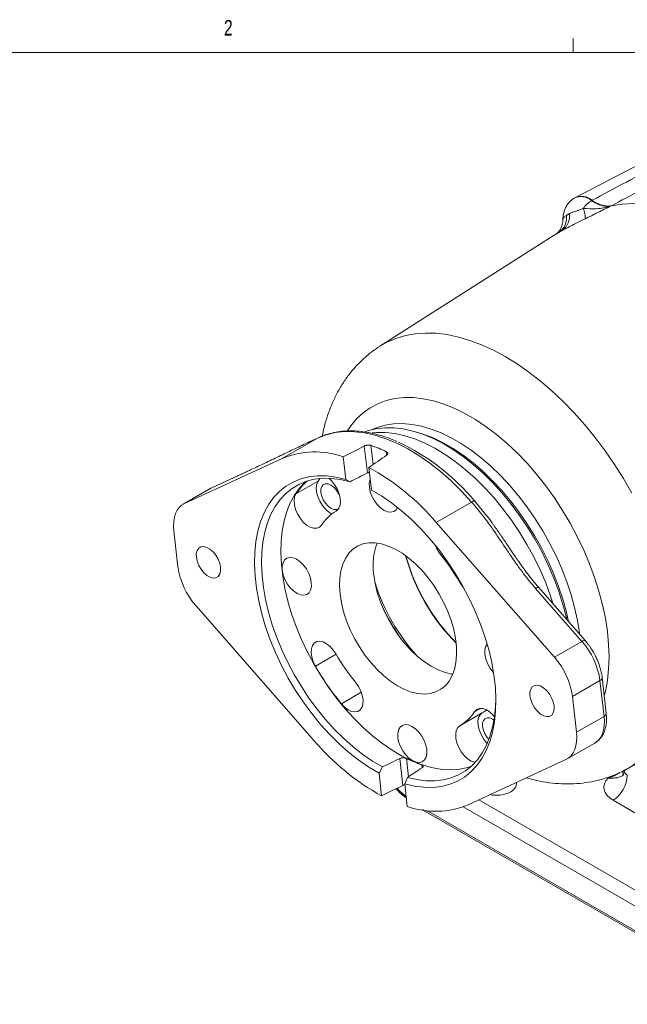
# Model space of a CAD drawing. Header units: inches. Extents: x 0.3 to 33.9, y 0.2 to 21.6.
# Tile 18 of 24: x 26.1 to 29.7, y 15.7 to 21.6. Entities that reach past the tile are written whole.
import ezdxf

# ---------------------------------------------------------------- set-up
doc = ezdxf.new("R2010")
doc.units = ezdxf.units.IN
doc.header["$MEASUREMENT"] = 0
doc.layers.add('SLD-0', color=7, linetype='Continuous', lineweight=15)
doc.styles.add('SLDTEXTSTYLE0', font='TXT', dxfattribs={"width": 0.75})
doc.dimstyles.new('SLDDIMSTYLE0', dxfattribs={"dimtxt": 0.25, "dimasz": 0.13, "dimexe": 0, "dimexo": 0.0625, "dimgap": 0.0625, "dimtad": 0, "dimtih": 1, "dimtoh": 1, "dimrnd": 1e-09, "dimzin": 12, "dimdsep": 46, "dimtxsty": 'SLDTEXTSTYLE0', "dimsah": 1, "dimcen": 0.09, "dimadec": 0, "dimazin": 3, "dimtfac": 1, "dimtofl": 0, "dimtmove": 0, "dimatfit": 3, "dimfxl": 1, "dimfrac": 2, "dimtolj": 1, "dimtzin": 12, "dimarcsym": 0})

# ---------------------------------------------------------------- blocks, each defined once
blk = doc.blocks.new('_D_7')
at = {"layer": 'SLD-0'}
for p, q in [((27.3015, 11.1869), (27.3015, 14.7768)), ((24.8311, 14.6886), (24.7803, 14.6886)), ((24.7803, 14.6886), (24.7803, 14.2917)), ((25.7893, 14.6886), (25.8401, 14.6886)), ((25.8401, 14.6886), (25.8401, 14.2917)), ((23.319, 14.6518), (24.6915, 14.6518)), ((27.3015, 14.6518), (25.9289, 14.6518)), ((24.7803, 14.2917), (24.8311, 14.2917)), ((25.8401, 14.2917), (25.7893, 14.2917))]:
    blk.add_line(p, q, dxfattribs=at)
for points in [[(23.319, 14.6518), (23.449, 14.6318), (23.449, 14.6718)], [(27.3015, 14.6518), (27.1715, 14.6718), (27.1715, 14.6318)]]:
    blk.add_solid(points, dxfattribs=at)
at = {"layer": 'SLD-0', "char_height": 0.25, "attachment_point": 1, "style": 'SLDTEXTSTYLE0'}
for s, insert in [('3.98', (24.8854, 15.0616, -2.4475)), ('101.2', (24.8946, 14.614, -2.4475))]:
    blk.add_mtext(s, dxfattribs=dict(at, insert=insert))

msp = doc.modelspace()

# ---------------------------------------------------------------- linework, layer by layer
at = {"color": 7, "linetype": 'Continuous', "lineweight": 0}
for p, q in [((29.3979, 21.4106), (29.3979, 21.4954)), ((0.5229, 21.4106), (33.5229, 21.4106))]:
    msp.add_line(p, q, dxfattribs=at)
at = {"color": 7, "linetype": 'Continuous', "lineweight": 15}
for p, q in [((30.2091, 20.9528), (29.411, 20.5365)), ((29.4066, 20.5339), (29.4036, 20.532)), ((29.5081, 20.5167), (29.5112, 20.5186)), ((29.6277, 20.486), (29.6246, 20.4841)), ((29.3054, 20.3216), (28.2299, 19.6378)), ((27.8543, 19.0841), (27.6405, 18.9608)), ((27.866, 19.0888), (27.857, 19.0847)), ((28.1548, 18.8733), (28.1363, 19.0358)), ((27.0509, 18.6885), (27.6405, 18.9608)), ((28.0086, 18.971), (28.0241, 18.8344)), ((28.1792, 18.77), (28.1637, 18.9066)), ((27.4488, 18.8914), (27.217, 18.7844)), ((27.4516, 18.8928), (27.2195, 18.7857)), ((27.8577, 18.8241), (27.8685, 18.8396)), ((27.2095, 18.7805), (27.0433, 18.6846)), ((27.217, 18.7844), (27.0509, 18.6885)), ((27.2095, 18.7805), (27.217, 18.7844)), ((27.2195, 18.7857), (27.217, 18.7844)), ((27.7233, 18.7465), (27.8577, 18.8241)), ((28.0501, 18.8201), (28.0241, 18.8344)), ((28.1792, 18.77), (28.2015, 18.7572)), ((28.2015, 18.7572), (28.213, 18.7508)), ((28.7843, 18.6978), (28.5706, 18.5744)), ((28.5706, 18.5744), (29.2834, 17.761)), ((27.0118, 18.3072), (26.9872, 18.5235)), ((29.1694, 18.1766), (29.4496, 17.8569)), ((29.4695, 17.8616), (29.1893, 18.1813)), ((27.8338, 17.257), (27.121, 18.0704)), ((29.2834, 17.761), (29.4496, 17.8569)), ((29.5588, 17.6202), (29.3926, 17.5242)), ((29.5588, 17.6202), (29.5833, 17.4038)), ((29.5965, 17.422), (29.572, 17.6383)), ((29.3926, 17.5242), (29.4172, 17.3079)), ((28.848, 17.4254), (28.7137, 17.3479)), ((29.5833, 17.4038), (29.4172, 17.3079)), ((29.7073, 17.0785), (30.2615, 17.3675)), ((29.3611, 17.1469), (29.5272, 17.2428)), ((28.3502, 17.1499), (28.3687, 16.9874)), ((29.3535, 17.1429), (28.7638, 16.8707)), ((28.2252, 17.0614), (28.2453, 17.0987)), ((28.2252, 17.0614), (28.2407, 16.9249)), ((28.3967, 17.0359), (28.3803, 16.997)), ((28.3958, 16.8604), (28.3803, 16.997)), ((30.1251, 16.6162), (29.6377, 16.8976)), ((28.5025, 16.8323), (28.4876, 16.842)), ((30.3952, 15.7397), (28.5025, 16.8323))]:
    msp.add_line(p, q, dxfattribs=at)
at = {"color": 8, "linetype": 'Continuous', "lineweight": 15}
for p, q in [((28.1896, 18.9243), (28.1764, 19.04)), ((28.2716, 18.9803), (28.2692, 19.0015)), ((28.8038, 18.7028), (28.8458, 18.65)), ((28.6042, 18.3854), (28.5965, 18.381)), ((28.7176, 18.213), (28.714, 18.2109)), ((27.9661, 17.7798), (27.8411, 17.7076)), ((28.1181, 17.55), (27.9979, 17.4806)), ((28.8367, 17.4523), (28.8023, 17.4324)), ((28.3908, 17.1502), (28.4033, 17.0402)), ((28.4836, 17.1117), (28.4855, 17.0944)), ((29.6084, 17.0318), (29.6035, 17.0347)), ((28.8279, 16.9003), (30.4354, 15.9723)), ((28.5137, 16.8354), (30.3941, 15.7499)), ((30.3941, 15.8994), (28.7334, 16.8581))]:
    msp.add_line(p, q, dxfattribs=at)
at = {"color": 7, "linetype": 'Continuous', "lineweight": 15, "flags": 128}
for points in [[(30.8553, 19.7773), (30.7905, 19.862), (30.7229, 19.943), (30.653, 20.0197), (30.581, 20.0918), (30.5073, 20.159), (30.4323, 20.2208), (30.3563, 20.2771), (30.2798, 20.3275), (30.2031, 20.3718), (30.1266, 20.4097), (30.0507, 20.4411), (29.9757, 20.4659), (29.902, 20.4838), (29.83, 20.4948), (29.7601, 20.4988), (29.6925, 20.4959), (29.6277, 20.486)], [(29.3588, 17.9879), (29.3559, 18.0004), (29.3354, 18.0792), (29.3102, 18.1585), (29.2807, 18.2379), (29.2468, 18.3167), (29.209, 18.3946), (29.1674, 18.4709), (29.1222, 18.5452), (29.0739, 18.617), (29.0227, 18.6858), (28.9688, 18.7512), (28.9128, 18.8129), (28.8549, 18.8702), (28.7955, 18.923), (28.7351, 18.9708), (28.6739, 19.0134), (28.6124, 19.0505), (28.551, 19.0817), (28.4901, 19.107), (28.4301, 19.1262), (28.3713, 19.1391), (28.3142, 19.1457), (28.2592, 19.1458), (28.2065, 19.1396), (28.1565, 19.127), (28.1423, 19.1221)], [(27.8543, 19.0841), (27.9054, 19.1036), (27.9597, 19.1165), (28.0168, 19.1226), (28.0764, 19.1219), (28.1382, 19.1145), (28.2017, 19.1003), (28.2666, 19.0795), (28.3323, 19.0522), (28.3986, 19.0185), (28.4651, 18.9787), (28.5312, 18.933), (28.5965, 18.8818), (28.6608, 18.8252), (28.7235, 18.7638), (28.7843, 18.6978)], [(28.0241, 18.8344), (27.9657, 18.8481), (27.909, 18.8553), (27.8543, 18.8559), (27.8021, 18.8499), (27.7526, 18.8374), (27.7063, 18.8185), (27.6634, 18.7933), (27.6243, 18.7619), (27.5893, 18.7246), (27.5585, 18.6817), (27.5322, 18.6334), (27.5106, 18.5801), (27.4939, 18.5222), (27.4821, 18.46), (27.4753, 18.394), (27.4736, 18.3247), (27.477, 18.2525), (27.4854, 18.178), (27.4989, 18.1016), (27.5173, 18.0239), (27.5404, 17.9455), (27.5682, 17.8669), (27.6004, 17.7886), (27.6368, 17.7112), (27.6772, 17.6352), (27.7212, 17.5612), (27.7686, 17.4897), (27.8191, 17.4211), (27.8722, 17.356), (27.9276, 17.2949), (27.9849, 17.238), (28.0437, 17.1859), (28.1037, 17.1389), (28.1643, 17.0973), (28.2252, 17.0614)], [(28.2453, 17.0987), (28.1862, 17.1336), (28.1274, 17.174), (28.0692, 17.2197), (28.0121, 17.2703), (27.9565, 17.3255), (27.9027, 17.3849), (27.8512, 17.4481), (27.8023, 17.5146), (27.7563, 17.584), (27.7136, 17.6559), (27.6744, 17.7296), (27.6391, 17.8047), (27.6078, 17.8807), (27.5809, 17.957), (27.5584, 18.0331), (27.5406, 18.1085), (27.5275, 18.1826), (27.5193, 18.2549), (27.516, 18.325), (27.5177, 18.3923), (27.5242, 18.4563), (27.5357, 18.5166), (27.5519, 18.5729), (27.5729, 18.6246), (27.5984, 18.6715), (27.6282, 18.7132), (27.6622, 18.7494), (27.7001, 18.7799), (27.7417, 18.8044), (27.7867, 18.8228), (27.8346, 18.8349), (27.8853, 18.8408), (27.9384, 18.8402), (27.9934, 18.8333), (28.0501, 18.8201)], [(27.9213, 18.8411), (27.9403, 18.8231), (27.9585, 18.7999), (27.9736, 18.7738), (27.9846, 18.7463), (27.9909, 18.7192), (27.9922, 18.6939), (27.9884, 18.6719), (27.9796, 18.6545), (27.9665, 18.6427)], [(27.7849, 18.8222), (27.7797, 18.8175), (27.7456, 18.7813), (27.7155, 18.7396), (27.6899, 18.6927), (27.6689, 18.641), (27.6525, 18.5846), (27.641, 18.5242), (27.6344, 18.46), (27.6327, 18.3926), (27.636, 18.3224), (27.6442, 18.2499), (27.6573, 18.1756), (27.6752, 18.1), (27.6977, 18.0237), (27.7248, 17.9472), (27.7562, 17.8711), (27.7917, 17.7958), (27.831, 17.7219), (27.8739, 17.65), (27.92, 17.5804), (27.9691, 17.5138), (28.0209, 17.4505), (28.0748, 17.3911), (28.1306, 17.3359), (28.1879, 17.2853), (28.2462, 17.2397), (28.3052, 17.1995), (28.3645, 17.1647), (28.4236, 17.1359), (28.4821, 17.113), (28.5396, 17.0964), (28.5957, 17.086), (28.65, 17.082), (28.7021, 17.0844), (28.7517, 17.0933), (28.7785, 17.1011)], [(27.94, 18.6251), (27.9223, 18.6362), (27.9017, 18.6546), (27.8831, 18.6773), (27.8674, 18.703), (27.8557, 18.7303), (27.8487, 18.7576), (27.8466, 18.7833), (27.8496, 18.8059), (27.8577, 18.8241)], [(27.9824, 18.6586), (27.9808, 18.6573), (27.9676, 18.6519), (27.9519, 18.6527), (27.9347, 18.6598), (27.9176, 18.6726), (27.9019, 18.6901), (27.8888, 18.7108), (27.8795, 18.733), (27.8747, 18.755), (27.8748, 18.7749), (27.8797, 18.7912), (27.8891, 18.8026), (27.9022, 18.808), (27.918, 18.8072), (27.9352, 18.8), (27.9523, 18.7872), (27.968, 18.7698), (27.981, 18.7491), (27.9884, 18.7325)], [(28.3366, 18.6651), (28.3281, 18.6513), (28.3143, 18.6406), (28.297, 18.6363), (28.2772, 18.6385), (28.2561, 18.6473), (28.2349, 18.662), (28.2148, 18.6819), (28.1971, 18.7058), (28.1826, 18.7322), (28.1724, 18.7597), (28.1669, 18.7866), (28.1665, 18.8115), (28.1712, 18.8327), (28.1719, 18.8343)], [(27.8779, 18.5582), (27.8654, 18.5455), (27.8491, 18.5391), (27.83, 18.5391), (27.8092, 18.5458), (27.7879, 18.5587), (27.7673, 18.577), (27.7487, 18.5997), (27.7331, 18.6255), (27.7214, 18.6528), (27.7143, 18.6801), (27.7122, 18.7058), (27.7153, 18.7283), (27.7233, 18.7465)], [(28.3803, 16.997), (28.4386, 16.9833), (28.4954, 16.9761), (28.5501, 16.9755), (28.6023, 16.9815), (28.6518, 16.994), (28.6981, 17.0129), (28.741, 17.0382), (28.78, 17.0695), (28.8151, 17.1068), (28.8459, 17.1497), (28.8721, 17.198), (28.8937, 17.2513), (28.9105, 17.3093), (28.9223, 17.3714), (28.9291, 17.4374), (28.9308, 17.5067), (28.9274, 17.5789), (28.919, 17.6534), (28.9055, 17.7298), (28.8871, 17.8075), (28.864, 17.8859), (28.8362, 17.9645), (28.804, 18.0428), (28.7675, 18.1202), (28.7272, 18.1962), (28.6831, 18.2702), (28.6357, 18.3417), (28.5853, 18.4103), (28.5322, 18.4754), (28.4768, 18.5366), (28.4195, 18.5934), (28.3606, 18.6455), (28.3007, 18.6926), (28.2401, 18.7342), (28.1792, 18.77)], [(26.9872, 18.5235), (26.9853, 18.5524), (26.9864, 18.5797), (26.9904, 18.6049), (26.9973, 18.6277), (27.0069, 18.6478), (27.0192, 18.6647), (27.0339, 18.6784), (27.0509, 18.6885)], [(27.1226, 18.3642), (27.1224, 18.3865), (27.1272, 18.4053), (27.1367, 18.4191), (27.1502, 18.4272), (27.1668, 18.4289), (27.1853, 18.4241), (27.2046, 18.4132), (27.2232, 18.3969), (27.2399, 18.3762), (27.2537, 18.3527), (27.2634, 18.328), (27.2686, 18.3036), (27.2687, 18.2813), (27.2639, 18.2625), (27.2544, 18.2487), (27.2409, 18.2406), (27.2243, 18.2389), (27.2058, 18.2437), (27.1866, 18.2546), (27.1679, 18.2709), (27.1512, 18.2916), (27.1375, 18.3151), (27.1277, 18.3399), (27.1226, 18.3642)], [(27.9898, 18.1408), (27.9864, 18.191), (27.988, 18.2384), (27.9946, 18.2825), (28.006, 18.3224), (28.0221, 18.3578), (28.0427, 18.3881), (28.0674, 18.4129), (28.096, 18.4318), (28.128, 18.4446), (28.1629, 18.4511), (28.2004, 18.4512), (28.2398, 18.4449), (28.2806, 18.4323), (28.3223, 18.4135), (28.3642, 18.3889), (28.4058, 18.3588), (28.4464, 18.3235), (28.4856, 18.2837), (28.5227, 18.2397), (28.5572, 18.1924), (28.5887, 18.1423), (28.6167, 18.0901), (28.6409, 18.0366), (28.6608, 17.9825), (28.6762, 17.9286), (28.6869, 17.8757), (28.6927, 17.8244), (28.6935, 17.7755), (28.6894, 17.7297), (28.6804, 17.6876), (28.6667, 17.6499), (28.6483, 17.617), (28.6256, 17.5894), (28.5989, 17.5675), (28.5686, 17.5516), (28.5351, 17.5419), (28.4988, 17.5386), (28.4603, 17.5418), (28.4201, 17.5512), (28.3788, 17.5669), (28.3369, 17.5887), (28.2951, 17.6161), (28.2539, 17.6489), (28.2139, 17.6865), (28.1757, 17.7285), (28.1399, 17.7742), (28.1068, 17.823), (28.077, 17.8742), (28.0508, 17.9271), (28.0288, 17.981), (28.0111, 18.0351), (27.998, 18.0886), (27.9898, 18.1408)], [(27.8166, 18.2128), (27.817, 18.1879), (27.8123, 18.1667), (27.8028, 18.1502), (27.7889, 18.1395), (27.7716, 18.1351), (27.7518, 18.1374), (27.7307, 18.1461), (27.7095, 18.1609), (27.6895, 18.1808), (27.6717, 18.2046), (27.6573, 18.2311), (27.647, 18.2586), (27.6416, 18.2855), (27.6412, 18.3103), (27.6459, 18.3316), (27.6554, 18.3481), (27.6693, 18.3588), (27.6866, 18.3632), (27.7064, 18.3609), (27.7275, 18.3521), (27.7487, 18.3374), (27.7687, 18.3175), (27.7865, 18.2936), (27.8009, 18.2672), (27.8111, 18.2397), (27.8166, 18.2128)], [(28.6703, 17.6584), (28.6639, 17.6593), (28.6237, 17.6688), (28.5824, 17.6845), (28.5406, 17.7062), (28.4987, 17.7337), (28.4576, 17.7664), (28.4176, 17.8041), (28.3794, 17.846), (28.3435, 17.8917), (28.3104, 17.9405), (28.2806, 17.9918), (28.2545, 18.0447), (28.2324, 18.0986), (28.2147, 18.1527), (28.2017, 18.2062), (28.1934, 18.2584)], [(28.7371, 18.1783), (28.7307, 18.186), (28.714, 18.2109)], [(27.8411, 17.7076), (27.828, 17.7346), (27.8193, 17.7621), (27.8154, 17.7885), (27.8167, 17.8123), (27.8231, 17.8321), (27.8341, 17.8468), (27.8492, 17.8555), (27.8674, 17.8577), (27.8878, 17.8533), (27.909, 17.8425), (27.93, 17.8259), (27.9494, 17.8046), (27.9662, 17.7797)], [(28.9169, 17.6671), (28.9114, 17.6731), (28.8937, 17.697), (28.8792, 17.7234), (28.869, 17.7509), (28.8635, 17.7779), (28.8631, 17.8027), (28.8678, 17.824), (28.8774, 17.8404), (28.8778, 17.8409)], [(28.0836, 17.6096), (28.1009, 17.5852), (28.1147, 17.5585), (28.1241, 17.531), (28.1287, 17.5043), (28.1282, 17.48), (28.1227, 17.4594), (28.1123, 17.4439), (28.0978, 17.4342), (28.08, 17.431), (28.0599, 17.4344), (28.0387, 17.4443), (28.0176, 17.46), (27.9979, 17.4806)], [(29.1358, 17.5278), (29.1357, 17.5502), (29.1405, 17.5689), (29.15, 17.5828), (29.1635, 17.5908), (29.18, 17.5925), (29.1986, 17.5877), (29.2178, 17.5768), (29.2365, 17.5605), (29.2532, 17.5399), (29.2669, 17.5164), (29.2767, 17.4916), (29.2818, 17.4672), (29.282, 17.4449), (29.2772, 17.4262), (29.2677, 17.4123), (29.2542, 17.4042), (29.2376, 17.4025), (29.219, 17.4073), (29.1998, 17.4182), (29.1812, 17.4346), (29.1644, 17.4552), (29.1507, 17.4787), (29.1409, 17.5035), (29.1358, 17.5278)], [(28.9308, 17.5066), (28.9291, 17.4637), (28.9226, 17.3996), (28.9111, 17.3393), (28.8949, 17.283), (28.8739, 17.2313), (28.8484, 17.1844), (28.8186, 17.1427), (28.7846, 17.1065), (28.7467, 17.0761), (28.7051, 17.0515), (28.6601, 17.0331), (28.6122, 17.021), (28.5615, 17.0152), (28.5084, 17.0157), (28.4534, 17.0226), (28.3967, 17.0359)], [(28.8023, 17.4324), (28.8148, 17.4451), (28.8311, 17.4516), (28.8501, 17.4515), (28.8709, 17.4448), (28.8922, 17.4319), (28.9128, 17.4136), (28.9229, 17.4021)], [(28.8782, 17.2408), (28.8742, 17.2451), (28.856, 17.2683), (28.8409, 17.2944), (28.8299, 17.3219), (28.8236, 17.349), (28.8223, 17.3743), (28.8261, 17.3963), (28.8349, 17.4137), (28.848, 17.4254)], [(28.5132, 17.204), (28.5136, 17.1791), (28.5089, 17.1579), (28.4994, 17.1414), (28.4855, 17.1307), (28.4682, 17.1263), (28.4484, 17.1286), (28.4273, 17.1374), (28.4061, 17.1521), (28.3861, 17.172), (28.3683, 17.1958), (28.3539, 17.2223), (28.3437, 17.2498), (28.3382, 17.2767), (28.3378, 17.3015), (28.3425, 17.3228), (28.3521, 17.3393), (28.3659, 17.35), (28.3832, 17.3544), (28.403, 17.3521), (28.4241, 17.3433), (28.4453, 17.3286), (28.4653, 17.3087), (28.4831, 17.2848), (28.4975, 17.2584), (28.5078, 17.2309), (28.5132, 17.204)], [(28.8882, 17.2647), (28.8775, 17.2773), (28.8644, 17.298), (28.8551, 17.3202), (28.8503, 17.3422), (28.8504, 17.3621), (28.8553, 17.3784), (28.8647, 17.3898), (28.8778, 17.3953), (28.8936, 17.3944), (28.9107, 17.3873), (28.9197, 17.3813)], [(28.8045, 17.1266), (28.8024, 17.127), (28.7815, 17.1347), (28.7602, 17.1484), (28.7399, 17.1675), (28.7216, 17.1908), (28.7066, 17.2169), (28.6955, 17.2443), (28.6892, 17.2714), (28.6879, 17.2967), (28.6918, 17.3187), (28.7005, 17.3361), (28.7137, 17.3479)], [(29.4172, 17.3079), (29.419, 17.279), (29.418, 17.2517), (29.414, 17.2265), (29.4071, 17.2037), (29.3975, 17.1837), (29.3852, 17.1667), (29.3705, 17.1531), (29.3535, 17.1429)]]:
    msp.add_lwpolyline(points, dxfattribs=at)
at = {"color": 8, "linetype": 'Continuous', "lineweight": 15, "flags": 128}
for points in [[(28.2294, 19.6375), (28.2735, 19.6625), (28.3273, 19.6856), (28.3841, 19.7026), (28.4438, 19.7134), (28.506, 19.7178), (28.5705, 19.716), (28.6369, 19.7079), (28.7049, 19.6936), (28.7742, 19.6731), (28.8445, 19.6465), (28.9155, 19.6139), (28.9869, 19.5756), (29.0582, 19.5316), (29.1292, 19.4822), (29.1995, 19.4276), (29.2688, 19.368), (29.3368, 19.3038), (29.4032, 19.2353), (29.4677, 19.1627), (29.5299, 19.0864), (29.5896, 19.0067), (29.6464, 18.9241), (29.7002, 18.8389), (29.7507, 18.7515)], [(28.0357, 19.1281), (28.0553, 19.157), (28.0902, 19.1991), (28.1291, 19.2356), (28.1719, 19.2663), (28.2181, 19.291), (28.2676, 19.3096), (28.3201, 19.3219), (28.3753, 19.3279), (28.4328, 19.3276), (28.4924, 19.321), (28.5536, 19.308), (28.6161, 19.2888), (28.6795, 19.2635), (28.7435, 19.2322), (28.8077, 19.1952), (28.8717, 19.1525), (28.9352, 19.1046), (28.9977, 19.0516), (29.0589, 18.9939), (29.1184, 18.9318), (29.1759, 18.8657), (29.2311, 18.796), (29.2836, 18.7231), (29.3331, 18.6473), (29.3794, 18.5692), (29.4221, 18.4892), (29.461, 18.4078), (29.4959, 18.3254), (29.5266, 18.2426), (29.5528, 18.1598), (29.5745, 18.0775), (29.5915, 17.9962), (29.6038, 17.9164), (29.6111, 17.8385), (29.6136, 17.763), (29.6111, 17.6903), (29.6038, 17.621), (29.5915, 17.5552), (29.5846, 17.5274)], [(29.4361, 17.8997), (29.4351, 17.9074), (29.423, 17.9832), (29.406, 18.0603), (29.3845, 18.1384), (29.3585, 18.2168), (29.3281, 18.2951), (29.2936, 18.3728), (29.2551, 18.4493), (29.2131, 18.5242), (29.1676, 18.597), (29.119, 18.6671), (29.0677, 18.7343), (29.0139, 18.7979), (28.958, 18.8577), (28.9003, 18.9132), (28.8414, 18.964), (28.7814, 19.0099), (28.7208, 19.0505), (28.6601, 19.0856), (28.5995, 19.1149), (28.5395, 19.1383), (28.4806, 19.1555), (28.4229, 19.1666), (28.367, 19.1714), (28.3132, 19.1698), (28.2619, 19.162), (28.2133, 19.1478), (28.1804, 19.1339)], [(29.2766, 18.0817), (29.2608, 18.13), (29.2312, 18.2093), (29.1974, 18.2882), (29.1595, 18.366), (29.1179, 18.4423), (29.0728, 18.5166), (29.0244, 18.5884), (28.9732, 18.6572), (28.9193, 18.7227), (28.8633, 18.7843), (28.8054, 18.8417), (28.746, 18.8944), (28.6856, 18.9423), (28.6244, 18.9848), (28.5629, 19.0219), (28.5015, 19.0532), (28.4406, 19.0785), (28.3806, 19.0976), (28.3218, 19.1105), (28.2647, 19.1171), (28.2097, 19.1173), (28.1846, 19.1151)], [(28.4378, 19.1241), (28.4914, 19.1082), (28.5512, 19.0848), (28.6116, 19.0556), (28.6723, 19.0206), (28.7327, 18.9801), (28.7925, 18.9343), (28.8514, 18.8836), (28.9089, 18.8282), (28.9646, 18.7686), (29.0183, 18.7051), (29.0695, 18.6381), (29.118, 18.5681), (29.1634, 18.4954), (29.2054, 18.4207), (29.2437, 18.3444), (29.2781, 18.2669), (29.3085, 18.1888), (29.3344, 18.1105), (29.3559, 18.0327), (29.3686, 17.9767)], [(29.4695, 17.8616), (29.468, 17.8626), (29.4649, 17.8629), (29.4607, 17.862), (29.4555, 17.86), (29.4496, 17.8569)], [(30.032, 17.7653), (30.0295, 17.6844), (30.0222, 17.6066), (30.0101, 17.5324), (29.9932, 17.4621), (29.9716, 17.396), (29.9455, 17.3345), (29.9148, 17.2777), (29.8798, 17.2261), (29.8407, 17.1798), (29.7976, 17.139), (29.7507, 17.104), (29.7072, 17.0784)], [(29.5833, 17.4038), (29.5852, 17.3749), (29.5842, 17.3476), (29.5802, 17.3224), (29.5733, 17.2996), (29.5636, 17.2796), (29.5514, 17.2626), (29.5366, 17.249), (29.5272, 17.2428)]]:
    msp.add_lwpolyline(points, dxfattribs=at)
at = {"color": 8, "linetype": 'Continuous', "lineweight": 15}
for centre, radius, start, end in [((29.4442, 20.4444), 0.0965, 48.50746, 114.96256), ((29.5513, 17.6395), 0.0207, 291.16184, 356.8829), ((29.5758, 17.4231), 0.0207, 291.17293, 356.80483), ((29.6658, 17.0604), 0.0325, 332.24884, 23.3331), ((28.5445, 16.8416), 0.0431, 186.15058, 192.36714)]:
    msp.add_arc(centre, radius, start, end, dxfattribs=at)
at = {"color": 7, "linetype": 'Continuous', "lineweight": 15}
for centre, radius, start, end in [((29.4472, 20.4462), 0.0967, 48.52889, 114.82298), ((29.6144, 20.351), 0.1969, 122.66794, 143.0844), ((29.3584, 20.4181), 0.111, 354.08938, 27.4022), ((29.2515, 20.4127), 0.1059, 304.46771, 8.17875), ((29.2753, 20.4182), 0.0991, 306.47101, 11.00679), ((27.8794, 18.1941), 0.8966, 64.22755, 70.65262), ((27.7657, 17.8364), 1.3521, 39.85062, 64.7631), ((27.8379, 18.485), 0.5151, 70.64831, 112.53503), ((27.4632, 17.6332), 1.4534, 40.36166, 61.18463), ((28.0314, 18.544), 0.3688, 130.45751, 146.68046), ((28.1011, 18.4129), 0.2663, 120.36194, 146.93706), ((28.5687, 18.3159), 0.3797, 159.34289, 188.70544), ((28.7615, 18.516), 0.2131, 201.26419, 219.2927), ((29.5212, 18.6772), 1.1751, 194.95659, 225.03803), ((29.5359, 18.6856), 1.19, 195.25685, 224.73777), ((27.6178, 17.5796), 1.265, 29.93967, 39.31347), ((27.4591, 18.37), 0.4518, 187.98883, 221.53491), ((29.3389, 18.5719), 1.1942, 197.66983, 222.3248), ((29.3635, 18.5861), 1.233, 204.54061, 215.45402), ((29.1114, 17.5574), 0.4518, 7.98883, 41.53491), ((29.0623, 18.4111), 1.265, 209.93967, 219.31347), ((28.9453, 17.4614), 0.4518, 7.98883, 41.53491), ((29.3039, 18.5501), 1.688, 209.93967, 219.31347), ((28.5791, 17.5777), 0.2663, 300.36194, 326.93706), ((28.7228, 17.6426), 0.2507, 299.98045, 307.25669), ((28.9412, 18.1983), 1.4534, 220.36166, 241.18463), ((28.7263, 17.827), 0.7553, 243.62598, 251.25418), ((29.5312, 17.0583), 0.1928, 303.54035, 357.32575), ((28.5664, 17.3464), 0.5151, 250.64831, 292.53503)]:
    msp.add_arc(centre, radius, start, end, dxfattribs=at)
for centre, major_axis, ratio, start_param, end_param in [((29.0969, 18.4322), (10.4208, 5.2241), 0.08332, 1.621279, 1.633583), ((29.0969, 18.4322), (8.7518, 5.9267), 0.086767, 1.606454, 1.618758), ((29.0969, 18.4322), (8.7798, 4.4015), 0.08332, 1.636472, 1.648459), ((29.0969, 18.4322), (8.7798, 4.4015), 0.08332, 4.573585, 4.585572), ((29.0969, 18.4322), (7.3736, 4.9934), 0.086767, 4.55876, 4.570747), ((28.9379, 16.9972), (0.1172, 0.0027), 0.592198, 4.333656, 6.355527), ((29.7703, 16.9782), (0.1875, 0.0044), 0.592198, 2.598528, 3.913199), ((29.0969, 18.4322), (10.4208, 5.2241), 0.08332, 4.588461, 4.600764)]:
    msp.add_ellipse(centre, major_axis=major_axis, ratio=ratio, start_param=start_param, end_param=end_param, dxfattribs=at)
at = {"color": 8, "linetype": 'Continuous', "lineweight": 15}
for centre, major_axis, ratio, start_param, end_param in [((29.768, 17.0789), (0.0624, 0.0046), 0.620565, 3.095753, 3.881151), ((29.2085, 17.2307), (0.9999, -0.0208), 0.562909, 3.659035, 3.763613)]:
    msp.add_ellipse(centre, major_axis=major_axis, ratio=ratio, start_param=start_param, end_param=end_param, dxfattribs=at)
at = {"color": 7, "linetype": 'Continuous', "lineweight": 15}
for points, knots in [([(29.5112, 20.5186), (29.649, 20.5923), (29.9093, 20.7314), (30.1692, 20.8707), (30.2914, 20.9363)], [0, 0, 0, 0, 0.5296757, 1, 1, 1, 1]), ([(30.4152, 20.8995), (30.2702, 20.8233), (30.0077, 20.6855), (29.7451, 20.5477), (29.6277, 20.486)], [0, 0, 0, 0, 0.55255, 1, 1, 1, 1]), ([(29.4036, 20.5312), (29.3982, 20.5278), (29.3846, 20.5192), (29.3673, 20.5004), (29.3519, 20.4769), (29.3415, 20.4513), (29.3357, 20.4264), (29.3354, 20.41), (29.3352, 20.4028)], [0, 0, 0, 0, 0.125672, 0.314362, 0.497158, 0.677251, 0.85807, 1, 1, 1, 1]), ([(29.5081, 20.5167), (29.5181, 20.5103), (29.5385, 20.4974), (29.5687, 20.4861), (29.5981, 20.4806), (29.6157, 20.4829), (29.6246, 20.4841)], [0, 0, 0, 0, 0.246206, 0.499999, 0.746205, 1, 1, 1, 1]), ([(29.6277, 20.486), (29.6252, 20.4855), (29.6145, 20.4836), (29.5939, 20.4836), (29.5663, 20.4899), (29.5384, 20.5014), (29.5203, 20.5128), (29.5112, 20.5186)], [0, 0, 0, 0, 0.073245, 0.312639, 0.558976, 0.776893, 1, 1, 1, 1]), ([(29.3725, 20.4371), (29.3738, 20.4377), (29.3808, 20.441), (29.3952, 20.4467), (29.4158, 20.4539), (29.4367, 20.4613), (29.4501, 20.4666), (29.457, 20.4692)], [0, 0, 0, 0, 0.06151, 0.327969, 0.600279, 0.797253, 1, 1, 1, 1]), ([(29.457, 20.4692), (29.4839, 20.4681), (29.5262, 20.4662), (29.5817, 20.4721), (29.6103, 20.4792), (29.6245, 20.484), (29.6246, 20.4841)], [0, 0, 0, 0, 0.458943, 0.721865, 0.99767, 1, 1, 1, 1]), ([(29.6246, 20.4841), (29.6245, 20.484), (29.6112, 20.4775), (29.5848, 20.4646), (29.5329, 20.4388), (29.4944, 20.4195), (29.4688, 20.4067)], [0, 0, 0, 0, 0.002547, 0.254971, 0.506602, 1, 1, 1, 1]), ([(29.3348, 20.4028), (29.3348, 20.4026), (29.3355, 20.395), (29.333, 20.3805), (29.3279, 20.3611), (29.3203, 20.3449), (29.3123, 20.3324), (29.3049, 20.3235), (29.2996, 20.3181), (29.2969, 20.3159), (29.297, 20.316), (29.297, 20.316)], [0, 0, 0, 0, 0.005226, 0.170908, 0.324098, 0.463729, 0.587653, 0.69812, 0.805477, 0.91887, 1, 1, 1, 1]), ([(29.4688, 20.4067), (29.4576, 20.4011), (29.4348, 20.3897), (29.3998, 20.3725), (29.3646, 20.3549), (29.3444, 20.344), (29.3342, 20.3385)], [0, 0, 0, 0, 0.21336, 0.43352, 0.711269, 1, 1, 1, 1]), ([(29.3563, 20.4277), (29.3575, 20.4285), (29.36, 20.4302), (29.3639, 20.4325), (29.3681, 20.4349), (29.371, 20.4363), (29.3725, 20.4371)], [0, 0, 0, 0, 0.249854, 0.5, 0.749854, 1, 1, 1, 1]), ([(29.3342, 20.3385), (29.3321, 20.3373), (29.3279, 20.335), (29.3221, 20.3317), (29.3165, 20.3284), (29.3131, 20.3264), (29.3114, 20.3254)], [0, 0, 0, 0, 0.249819, 0.5, 0.74982, 1, 1, 1, 1]), ([(28.2295, 19.637), (28.2147, 19.6273), (28.1815, 19.6057), (28.1341, 19.5659), (28.087, 19.5193), (28.0439, 19.4681), (28.005, 19.4125), (27.9703, 19.3526), (27.9399, 19.2885), (27.9142, 19.2204), (27.8948, 19.1562), (27.8862, 19.1137), (27.8826, 19.0962)], [0, 0, 0, 0, 0.081694, 0.182932, 0.28446, 0.386739, 0.490195, 0.595209, 0.702078, 0.810988, 0.921983, 1, 1, 1, 1]), ([(27.4488, 18.8914), (27.4736, 18.903), (27.5238, 18.9264), (27.6094, 18.9675), (27.6959, 19.0092), (27.7804, 19.0497), (27.8296, 19.0726), (27.8543, 19.0841)], [0, 0, 0, 0, 0.19771, 0.39918, 0.606178, 0.801893, 1, 1, 1, 1]), ([(28.3335, 19.0635), (28.3205, 19.0691), (28.2892, 19.0826), (28.2399, 19.0989), (28.1858, 19.1131), (28.1322, 19.1225), (28.0795, 19.1273), (28.0277, 19.1272), (27.977, 19.1222), (27.9279, 19.1117), (27.8907, 19.1006), (27.8709, 19.0912), (27.866, 19.0888)], [0, 0, 0, 0, 0.077547, 0.186445, 0.295703, 0.40534, 0.515404, 0.625981, 0.737219, 0.849346, 0.96269, 1, 1, 1, 1]), ([(28.1363, 19.0358), (28.137, 19.0361), (28.1383, 19.0367), (28.1404, 19.0376), (28.1426, 19.0384), (28.1449, 19.0392), (28.1473, 19.0398), (28.1497, 19.0404), (28.1522, 19.0409), (28.1547, 19.0413), (28.1572, 19.0416), (28.1597, 19.0418), (28.1622, 19.0419), (28.1646, 19.0419), (28.1669, 19.0418), (28.1692, 19.0416), (28.1713, 19.0413), (28.1738, 19.0408), (28.1754, 19.0403), (28.1764, 19.04)], [0, 0, 0, 0, 0.055685, 0.111757, 0.169051, 0.226767, 0.282452, 0.338522, 0.395807, 0.453511, 0.509307, 0.565488, 0.622885, 0.680701, 0.736638, 0.792963, 0.850511, 0.908482, 1, 1, 1, 1]), ([(28.2692, 19.0015), (28.2698, 19.0012), (28.2709, 19.0006), (28.2725, 18.9996), (28.2739, 18.9985), (28.2751, 18.9974), (28.2761, 18.9962), (28.2769, 18.9949), (28.2775, 18.9936), (28.2779, 18.9923), (28.278, 18.9909), (28.278, 18.9896), (28.2777, 18.9882), (28.2773, 18.9868), (28.2766, 18.9855), (28.2757, 18.9842), (28.2746, 18.9829), (28.2731, 18.9814), (28.2718, 18.9804), (28.271, 18.9798)], [0, 0, 0, 0, 0.055972, 0.112333, 0.169921, 0.227931, 0.283904, 0.340264, 0.39785, 0.45586, 0.51183, 0.568188, 0.625777, 0.683791, 0.739652, 0.795903, 0.853384, 0.911291, 1, 1, 1, 1]), ([(28.1669, 18.8777), (28.1662, 18.8775), (28.1647, 18.8772), (28.1624, 18.8765), (28.1601, 18.8757), (28.1575, 18.8746), (28.1558, 18.8738), (28.1548, 18.8733)], [0, 0, 0, 0, 0.1638505, 0.3449708, 0.5300621, 0.7165289, 1, 1, 1, 1]), ([(28.7843, 18.6978), (28.8121, 18.6644), (28.8674, 18.5982), (28.9416, 18.4909), (29.0132, 18.3835), (29.087, 18.2763), (29.1418, 18.21), (29.1694, 18.1766)], [0, 0, 0, 0, 0.198243, 0.39366, 0.607163, 0.802266, 1, 1, 1, 1]), ([(28.8458, 18.65), (28.8673, 18.6245), (28.8926, 18.5946), (28.9144, 18.5625), (28.9177, 18.5576)], [0, 0, 0, 0, 0.849299, 1, 1, 1, 1]), ([(29.1893, 18.1813), (29.166, 18.2092), (29.1235, 18.2602), (29.0717, 18.3328), (29.031, 18.3923), (28.9951, 18.4456), (28.9588, 18.4998), (28.9321, 18.5378), (28.9178, 18.5582)], [0, 0, 0, 0, 0.231255, 0.42317, 0.574397, 0.697157, 0.837449, 1, 1, 1, 1]), ([(29.5192, 17.7919), (29.5119, 17.8039), (29.5016, 17.8207), (29.4846, 17.8437), (29.4752, 17.8548), (29.4695, 17.8616)], [0, 0, 0, 0, 0.48535, 0.683318, 1, 1, 1, 1]), ([(29.5719, 17.6383), (29.5719, 17.6387), (29.5712, 17.6495), (29.5669, 17.6708), (29.5595, 17.7004), (29.5505, 17.7265), (29.5404, 17.7509), (29.5302, 17.7723), (29.5224, 17.7862), (29.5192, 17.7919)], [0, 0, 0, 0, 0.008229, 0.217119, 0.409893, 0.579306, 0.718156, 0.882513, 1, 1, 1, 1]), ([(29.5268, 17.243), (29.5333, 17.2471), (29.5483, 17.2563), (29.5663, 17.2765), (29.5812, 17.3013), (29.5914, 17.3287), (29.5972, 17.3587), (29.5992, 17.3899), (29.5974, 17.4115), (29.5965, 17.422)], [0, 0, 0, 0, 0.120985, 0.276163, 0.419516, 0.566374, 0.714638, 0.861747, 1, 1, 1, 1]), ([(28.3502, 17.1499), (28.353, 17.151), (28.3586, 17.1532), (28.3688, 17.1545), (28.3789, 17.154), (28.3863, 17.1523), (28.3898, 17.1507), (28.3908, 17.1502)], [0, 0, 0, 0, 0.226402, 0.45278, 0.679787, 0.907621, 1, 1, 1, 1]), ([(28.4836, 17.1117), (28.4857, 17.1108), (28.4899, 17.1089), (28.4925, 17.1048), (28.4918, 17.1003), (28.4886, 17.0965), (28.4857, 17.0945), (28.4849, 17.0939)], [0, 0, 0, 0, 0.228055, 0.456107, 0.684156, 0.911593, 1, 1, 1, 1]), ([(29.1152, 17.0329), (29.1358, 17.0273), (29.1818, 17.0147), (29.2531, 17.0029), (29.328, 16.9963), (29.4013, 16.9964), (29.4724, 17.0029), (29.5411, 17.0157), (29.6068, 17.0347), (29.6622, 17.0556), (29.6945, 17.0726), (29.7068, 17.0791)], [0, 0, 0, 0, 0.102551, 0.227704, 0.350657, 0.471147, 0.589123, 0.704727, 0.818255, 0.930106, 1, 1, 1, 1]), ([(29.7053, 17.0762), (29.7049, 17.0706), (29.7041, 17.06), (29.6992, 17.0496), (29.6956, 17.0452), (29.6961, 17.0456), (29.6962, 17.0458)], [0, 0, 0, 0, 0.352086, 0.653733, 0.907431, 1, 1, 1, 1]), ([(29.6946, 17.0453), (29.6843, 17.0409), (29.6732, 17.0363), (29.6526, 17.0326), (29.64, 17.0312), (29.6256, 17.031), (29.6179, 17.0312), (29.6137, 17.0314), (29.6114, 17.0316), (29.6101, 17.0317), (29.6094, 17.0317), (29.609, 17.0317), (29.6088, 17.0318), (29.6087, 17.0318), (29.6085, 17.0318), (29.6084, 17.0318)], [0, 0, 0, 0, 0.426251, 0.457293, 0.712383, 0.842296, 0.912355, 0.951016, 0.972553, 0.984602, 0.991356, 0.995145, 0.996106, 0.996742, 1, 1, 1, 1]), ([(28.3901, 16.9104), (28.3847, 16.9147), (28.3629, 16.9319), (28.3423, 16.9512), (28.3293, 16.9667), (28.3284, 16.9677)], [0, 0, 0, 0, 0.235567, 0.948069, 1, 1, 1, 1]), ([(28.3809, 16.9912), (28.3778, 16.9905), (28.3733, 16.9896), (28.3697, 16.9879), (28.3687, 16.9874)], [0, 0, 0, 0, 0.713371, 1, 1, 1, 1])]:
    msp.add_open_spline(points, degree=3, knots=knots, dxfattribs=at)
at = {"color": 8, "linetype": 'Continuous', "lineweight": 15}
for points, knots in [([(29.3349, 20.4028), (29.3352, 20.4043), (29.3356, 20.4068), (29.339, 20.4119), (29.3434, 20.417), (29.3491, 20.4224), (29.3539, 20.4259), (29.3563, 20.4277)], [0, 0, 0, 0, 0.238834, 0.425443, 0.613753, 0.806299, 1, 1, 1, 1]), ([(29.3114, 20.3254), (29.31, 20.3245), (29.3077, 20.3231), (29.306, 20.3219), (29.3054, 20.3215)], [0, 0, 0, 0, 0.649253, 1, 1, 1, 1]), ([(29.1694, 18.1766), (29.1733, 18.1786), (29.1811, 18.1825), (29.1876, 18.1835), (29.1885, 18.1814), (29.1887, 18.1808)], [0, 0, 0, 0, 0.422999, 0.845998, 1, 1, 1, 1]), ([(29.6654, 17.0586), (29.6639, 17.0573), (29.6611, 17.0551), (29.6511, 17.0493), (29.6388, 17.0427), (29.6254, 17.0373), (29.6179, 17.0347), (29.6138, 17.0334), (29.6115, 17.0326), (29.6101, 17.0323), (29.6094, 17.0321), (29.609, 17.0319), (29.6088, 17.0319), (29.6087, 17.0318), (29.6085, 17.0318), (29.6084, 17.0318)], [0, 0, 0, 0, 0.094563, 0.163695, 0.540374, 0.742341, 0.855036, 0.918426, 0.954117, 0.974204, 0.985501, 0.991852, 0.994058, 0.995029, 1, 1, 1, 1])]:
    msp.add_open_spline(points, degree=3, knots=knots, dxfattribs=at)
at = {"color": 7, "linetype": 'Continuous', "lineweight": 15}
msp.add_open_spline([(28.8038, 18.7028), (28.8029, 18.7033), (28.8012, 18.7041), (28.7967, 18.7034), (28.7911, 18.7015), (28.7866, 18.699), (28.7843, 18.6978)], degree=3, dxfattribs=at)

# ---------------------------------------------------------------- texts
at = {"color": 7, "linetype": 'Continuous', "lineweight": 0, "insert": (27.2892, 21.6071), "char_height": 0.0938, "attachment_point": 1, "style": 'SLDTEXTSTYLE0'}
msp.add_mtext('2', dxfattribs=at)

# ---------------------------------------------------------------- dimensions: what is measured, and where the dimension line sits
at = {"layer": 'SLD-0'}
dim = msp.add_linear_dim(base=(27.3015, 14.6518), p1=(23.319, 15.9322), p2=(27.3015, 11.1369), dimstyle='SLDDIMSTYLE0', dxfattribs=at)
dim.commit()
dim.dimension.update_dxf_attribs({"geometry": '_D_7', "text_midpoint": (25.3102, 14.6518), "dimtype": 160})

doc.saveas('drawing.dxf')
